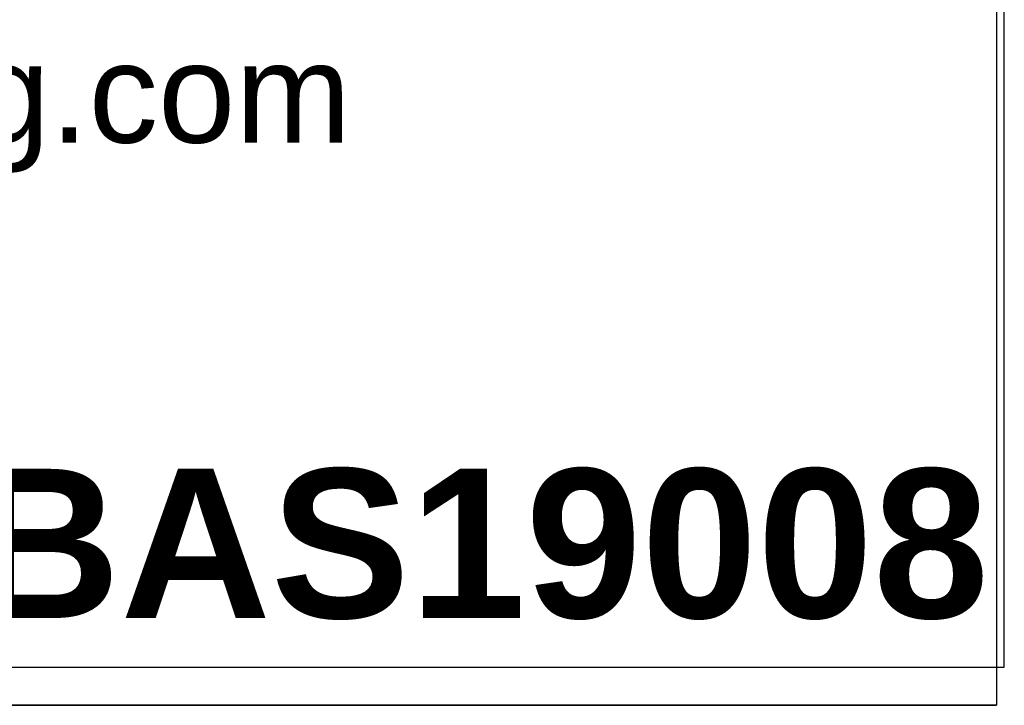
# Model space of a CAD drawing. Header units: inches. Extents: x 0 to 36.4, y -0.1 to 27.2.
# Tile 6 of 11: x 33.7 to 36.4, y -0.1 to 1.8. Entities that reach past the tile are written whole.
import ezdxf
from ezdxf.enums import TextEntityAlignment as Align

# ---------------------------------------------------------------- set-up
doc = ezdxf.new("R2010")
doc.units = ezdxf.units.IN
doc.header["$MEASUREMENT"] = 0
doc.layers.add('Default', color=7, linetype='Continuous')
doc.styles.add('SEACAD_ArialB', font='arialbd.ttf')

# ---------------------------------------------------------------- blocks, each defined once
blk = doc.blocks.new('SEANNOT_GROUP19')
at = {"layer": 'Default', "color": 7, "linetype": 'Continuous', "style": 'SEACAD_ArialB'}
blk.add_text('PBAS19008', height=2.25, dxfattribs=at).set_placement((-17.598, 3.567), align=Align.TOP_LEFT)
blk = doc.blocks.new('Block13')
at = {"layer": 'Default', "color": 7, "linetype": 'Continuous'}
for p, q in [((3.51548, 1.6479), (3.51548, 0)), ((3.51548, 0), (0, 0))]:
    blk.add_line(p, q, dxfattribs=at)
at = {"layer": 'Default', "insert": (1.36789, 0.66572), "char_height": 0.1, "width": 1.5722806, "attachment_point": 1}
blk.add_mtext('{\\fArial|b0||i0||c0|p34;\\C7;\\H0.1;\\W1.;www.hammondmfg.com}', dxfattribs=at)
blk = doc.blocks.new('Block11')
at = {"layer": 'Default', "color": 7}
blk.add_blockref('Block13', (0, 0), dxfattribs=at)
blk = doc.blocks.new('Block10')
at = {"layer": 'Default', "color": 7}
blk.add_blockref('Block11', (0, 0), dxfattribs=at)
blk = doc.blocks.new('Block2')
at = {"layer": 'Default', "color": 7, "linetype": 'Continuous'}
blk.add_line((-52.744, 0), (-0.012, 0), dxfattribs=at)
at = {"layer": 'Default', "color": 7, "xscale": 15, "yscale": 15, "zscale": 15}
blk.add_blockref('Block10', (-52.744, 0), dxfattribs=at)
at = {"layer": 'Default'}
blk.add_blockref('SEANNOT_GROUP19', (0, 0), dxfattribs=at)
blk = doc.blocks.new('Block222')
at = {"layer": 'Default', "color": 7}
blk.add_blockref('Block2', (106.578, -49.503), dxfattribs=at)

msp = doc.modelspace()

# ---------------------------------------------------------------- linework, layer by layer
at = {"layer": 'Default', "color": 7, "linetype": 'Continuous'}
for p, q in [((36.3676, 0), (36.3676, 27.177)), ((0, 0), (36.3675, 0))]:
    msp.add_line(p, q, dxfattribs=at)

# ---------------------------------------------------------------- block references
at = {"layer": 'Default', "color": 7, "xscale": 0.1817301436, "yscale": 0.1817301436, "zscale": 0.1817301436}
msp.add_blockref('Block222', (16.98, 8.8919), dxfattribs=at)

doc.saveas('drawing.dxf')
